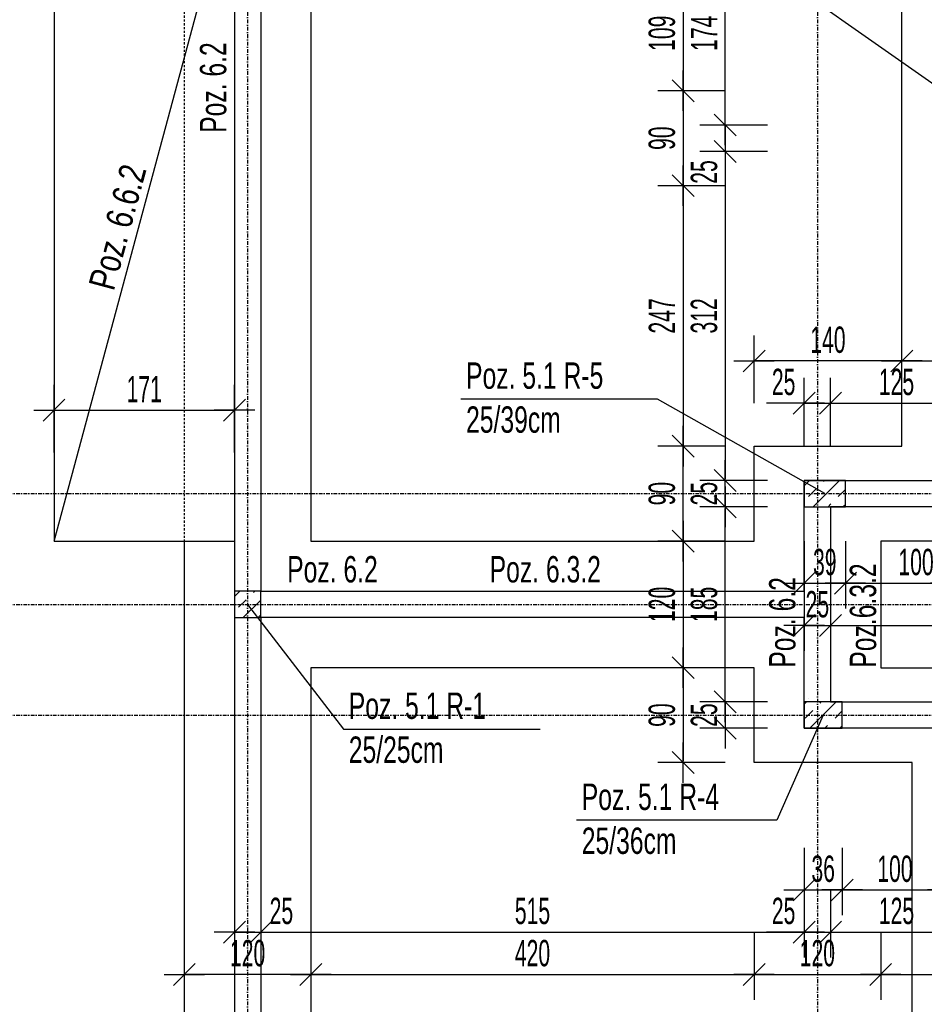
# Model space of a CAD drawing. Header units: millimetres. Extents: x -12386 to -7050, y -1495 to 2173.
# Tile 4 of 25: x -11912 to -11054, y -268 to 666. Entities that reach past the tile are written whole.
import ezdxf

# ---------------------------------------------------------------- set-up
doc = ezdxf.new("R2010")
doc.units = ezdxf.units.MM
doc.header["$LTSCALE"] = 10
doc.linetypes.add('MO', pattern=[0.7, 0.35, -0.17, 0.01, -0.17])
doc.linetypes.add('MP', pattern=[0.36, 0.2, -0.16])
for name, color, linetype in [('BA_szr', 1, 'Continuous'), ('BA_txs', 2, 'Continuous'), ('BA_wis', 2, 'Continuous'), ('BA_wym', 1, 'Continuous'), ('BD_lpm', 1, 'MP'), ('BD_osm', 1, 'MO'), ('BD_wic', 1, 'Continuous'), ('BD_wig', 3, 'Continuous'), ('BZ_odn', 1, 'Continuous'), ('BZ_txs', 2, 'Continuous'), ('Nowe_A-Wentylacja-Mechaniczna-0-5', 7, 'Continuous')]:
    doc.layers.add(name, color=color, linetype=linetype)
doc.styles.add('BIKTS', font='bikromsw.shx', dxfattribs={"width": 0.8})
doc.styles.add('BIKWYM', font='bikromsw.shx', dxfattribs={"width": 0.6})
doc.dimstyles.new('BA_KR_100_cm', dxfattribs={"dimtxt": 25, "dimasz": 1.666667, "dimexe": 24, "dimexo": 0, "dimgap": 0, "dimtad": 0, "dimdec": 1, "dimrnd": 0.5, "dimzin": 9, "dimdsep": 46, "dimtxsty": 'BIKWYM', "dimblk": 'WYM-KR', "dimcen": 0, "dimdle": 20, "dimclrd": 256, "dimclre": 256, "dimclrt": 2, "dimadec": 0, "dimazin": 0, "dimtfac": 0.033333, "dimtdec": 1, "dimtmove": 0, "dimatfit": 3, "dimldrblk": 'WYM-KR', "dimfxl": 25, "dimfxlon": 1, "dimtvp": 0.8, "dimtolj": 1, "dimarcsym": 0})
doc.dimstyles.new('BZ_ST_100_cm', dxfattribs={"dimtxt": 25, "dimasz": 1.666667, "dimexe": 24, "dimexo": 0, "dimgap": 0, "dimtad": 0, "dimdec": 1, "dimrnd": 0.5, "dimdsep": 46, "dimtxsty": 'BIKWYM', "dimblk": 'WYM-ST', "dimcen": 0, "dimdle": 20, "dimclrd": 256, "dimclre": 256, "dimclrt": 7, "dimadec": 0, "dimazin": 0, "dimtfac": 0.033333, "dimtdec": 1, "dimtix": 1, "dimtmove": 2, "dimatfit": 3, "dimldrblk": 'WYM-ST', "dimfxl": 25, "dimfxlon": 1, "dimtvp": 0.8, "dimtolj": 1, "dimtzin": 0, "dimarcsym": 0})

# ---------------------------------------------------------------- blocks, each defined once
blk = doc.blocks.new('WYM-ST')
blk.add_hatch(color=256).paths.add_polyline_path([(-13, 2.88), (0, 0), (-13, -2.88)])
blk.add_lwpolyline([(0, 0), (-13, 2.88), (-13, -2.88), (0, 0)])
blk = doc.blocks.new('WYM-KR')
at = {"color": 7, "linetype": 'ByBlock'}
blk.add_line((6.24, 6.24), (-6.24, -6.24), dxfattribs=at)
at = {"linetype": 'ByBlock'}
blk.add_line((11.52, 0), (-11.52, 0), dxfattribs=at)
blk = doc.blocks.new('*D52')
at = {"layer": 'BA_wym', "lineweight": -2}
for p, q in [((-11879.08, -1194.65), (-11879.08, -1258.65)), ((-11755.58, -1194.65), (-11755.58, -1258.65)), ((-11877.41, -1234.65), (-11757.24, -1234.65))]:
    blk.add_line(p, q, dxfattribs=at)
at = {"layer": 'Defpoints', "color": 0}
for p in [(-11879.08, 171.35), (-11755.58, -974.65), (-11755.58, -1234.65)]:
    blk.add_point(p, dxfattribs=at)
at = {"layer": 'BA_wym', "lineweight": -2, "xscale": 1.666666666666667, "yscale": 1.666666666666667, "zscale": 1.666666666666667, "rotation": 180}
blk.add_blockref('WYM-KR', (-11879.08, -1234.65), dxfattribs=at)
at = {"layer": 'BA_wym', "lineweight": -2, "xscale": 1.666666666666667, "yscale": 1.666666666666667, "zscale": 1.666666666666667}
blk.add_blockref('WYM-KR', (-11755.58, -1234.65), dxfattribs=at)
at = {"layer": 'BA_wym', "color": 2, "insert": (-11817.33, -1214.65), "char_height": 25, "attachment_point": 5, "style": 'BIKWYM'}
blk.add_mtext('\\A1;123.5', dxfattribs=at)
blk = doc.blocks.new('*D55')
at = {"layer": 'BA_wym', "lineweight": -2}
for p, q in [((-11879.08, -1234.65), (-11879.08, -1298.65)), ((-8932.08, -1234.65), (-8932.08, -1298.65)), ((-11877.41, -1274.65), (-8933.74, -1274.65))]:
    blk.add_line(p, q, dxfattribs=at)
at = {"layer": 'Defpoints', "color": 0}
for p in [(-11879.08, 171.35), (-8932.08, 171.35), (-8932.08, -1274.65)]:
    blk.add_point(p, dxfattribs=at)
at = {"layer": 'BA_wym', "lineweight": -2, "xscale": 1.666666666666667, "yscale": 1.666666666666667, "zscale": 1.666666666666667, "rotation": 180}
blk.add_blockref('WYM-KR', (-11879.08, -1274.65), dxfattribs=at)
at = {"layer": 'BA_wym', "lineweight": -2, "xscale": 1.666666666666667, "yscale": 1.666666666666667, "zscale": 1.666666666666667}
blk.add_blockref('WYM-KR', (-8932.08, -1274.65), dxfattribs=at)
at = {"layer": 'BA_wym', "color": 2, "insert": (-10405.58, -1254.65), "char_height": 25, "attachment_point": 5, "style": 'BIKWYM'}
blk.add_mtext('\\A1;2947', dxfattribs=at)
blk = doc.blocks.new('*D58')
at = {"layer": 'BA_wym', "lineweight": -2}
for p, q in [((-11879.08, 255.41), (-11879.08, 319.41)), ((-11708.08, 255.41), (-11708.08, 319.41)), ((-11877.41, 295.41), (-11709.74, 295.41))]:
    blk.add_line(p, q, dxfattribs=at)
at = {"layer": 'Defpoints', "color": 0}
for p in [(-11708.08, 295.41), (-11879.08, 171.35), (-11708.08, 171.35)]:
    blk.add_point(p, dxfattribs=at)
at = {"layer": 'BA_wym', "lineweight": -2, "xscale": 1.666666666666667, "yscale": 1.666666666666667, "zscale": 1.666666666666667, "rotation": 180}
blk.add_blockref('WYM-KR', (-11879.08, 295.41), dxfattribs=at)
at = {"layer": 'BA_wym', "lineweight": -2, "xscale": 1.666666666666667, "yscale": 1.666666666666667, "zscale": 1.666666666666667}
blk.add_blockref('WYM-KR', (-11708.08, 295.41), dxfattribs=at)
at = {"layer": 'BA_wym', "color": 2, "insert": (-11793.58, 315.41), "char_height": 25, "attachment_point": 5, "style": 'BIKWYM'}
blk.add_mtext('\\A1;171', dxfattribs=at)
blk = doc.blocks.new('*D88')
at = {"layer": 'BA_wym', "lineweight": -2}
for p, q in [((-12099.08, 1172.35), (-12163.08, 1172.35)), ((-12139.08, 1170.68), (-12139.08, -972.98)), ((-12099.08, -974.65), (-12163.08, -974.65))]:
    blk.add_line(p, q, dxfattribs=at)
at = {"layer": 'Defpoints', "color": 0}
for p in [(-11070.58, 1172.35), (-12139.08, -974.65), (-11755.58, -974.65)]:
    blk.add_point(p, dxfattribs=at)
at = {"layer": 'BA_wym', "lineweight": -2, "xscale": 1.666666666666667, "yscale": 1.666666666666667, "zscale": 1.666666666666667}
for p, rotation in [((-12139.08, 1172.35), 90), ((-12139.08, -974.65), 270)]:
    blk.add_blockref('WYM-KR', p, dxfattribs=dict(at, rotation=rotation))
at = {"layer": 'BA_wym', "color": 2, "insert": (-12159.08, 98.85), "char_height": 25, "attachment_point": 5, "rotation": 90, "style": 'BIKWYM'}
blk.add_mtext('\\A1;2147', dxfattribs=at)
blk = doc.blocks.new('*D230')
at = {"layer": 'BA_wym', "lineweight": -2}
for p, q in [((-11168.08, -119.45), (-11168.08, -183.45)), ((-11132.08, -119.45), (-11132.08, -183.45)), ((-11166.41, -159.45), (-11133.74, -159.45))]:
    blk.add_line(p, q, dxfattribs=at)
at = {"layer": 'Defpoints', "color": 0}
for p in [(-11168.08, -6.15), (-11132.08, -6.15), (-11132.08, -159.45)]:
    blk.add_point(p, dxfattribs=at)
at = {"layer": 'BA_wym', "lineweight": -2, "xscale": 1.666666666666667, "yscale": 1.666666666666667, "zscale": 1.666666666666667, "rotation": 180}
blk.add_blockref('WYM-KR', (-11168.08, -159.45), dxfattribs=at)
at = {"layer": 'BA_wym', "lineweight": -2, "xscale": 1.666666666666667, "yscale": 1.666666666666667, "zscale": 1.666666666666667}
blk.add_blockref('WYM-KR', (-11132.08, -159.45), dxfattribs=at)
at = {"layer": 'BA_wym', "color": 2, "insert": (-11150.08, -139.45), "char_height": 25, "attachment_point": 5, "style": 'BIKWYM'}
blk.add_mtext('\\A1;36', dxfattribs=at)
blk = doc.blocks.new('*D231')
at = {"layer": 'BA_wym', "lineweight": -2}
for p, q in [((-11132.08, -119.45), (-11132.08, -183.45)), ((-11032.08, -119.45), (-11032.08, -183.45)), ((-11130.41, -159.45), (-11033.74, -159.45))]:
    blk.add_line(p, q, dxfattribs=at)
at = {"layer": 'Defpoints', "color": 0}
for p in [(-11132.08, -6.15), (-11032.08, -6.15), (-11032.08, -159.45)]:
    blk.add_point(p, dxfattribs=at)
at = {"layer": 'BA_wym', "lineweight": -2, "xscale": 1.666666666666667, "yscale": 1.666666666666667, "zscale": 1.666666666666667, "rotation": 180}
blk.add_blockref('WYM-KR', (-11132.08, -159.45), dxfattribs=at)
at = {"layer": 'BA_wym', "lineweight": -2, "xscale": 1.666666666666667, "yscale": 1.666666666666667, "zscale": 1.666666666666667}
blk.add_blockref('WYM-KR', (-11032.08, -159.45), dxfattribs=at)
at = {"layer": 'BA_wym', "color": 2, "insert": (-11082.08, -139.45), "char_height": 25, "attachment_point": 5, "style": 'BIKWYM'}
blk.add_mtext('\\A1;100', dxfattribs=at)
blk = doc.blocks.new('*D237')
at = {"layer": 'BA_wym', "lineweight": -2}
for p, q in [((-11168.08, 171.35), (-11168.08, 107.35)), ((-11129.03, 171.35), (-11129.03, 107.35)), ((-11166.41, 131.35), (-11130.7, 131.35))]:
    blk.add_line(p, q, dxfattribs=at)
at = {"layer": 'Defpoints', "color": 0}
for p in [(-11168.08, 203.85), (-11129.03, 203.85), (-11129.03, 131.35)]:
    blk.add_point(p, dxfattribs=at)
at = {"layer": 'BA_wym', "lineweight": -2, "xscale": 1.666666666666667, "yscale": 1.666666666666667, "zscale": 1.666666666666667, "rotation": 180}
blk.add_blockref('WYM-KR', (-11168.08, 131.35), dxfattribs=at)
at = {"layer": 'BA_wym', "lineweight": -2, "xscale": 1.666666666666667, "yscale": 1.666666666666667, "zscale": 1.666666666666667}
blk.add_blockref('WYM-KR', (-11129.03, 131.35), dxfattribs=at)
at = {"layer": 'BA_wym', "color": 2, "insert": (-11148.55, 151.35), "char_height": 25, "attachment_point": 5, "style": 'BIKWYM'}
blk.add_mtext('\\A1;39', dxfattribs=at)
blk = doc.blocks.new('*D238')
at = {"layer": 'BA_wym', "lineweight": -2}
for p, q in [((-11129.03, 171.35), (-11129.03, 107.35)), ((-11029.03, 171.35), (-11029.03, 107.35)), ((-11127.36, 131.35), (-11030.7, 131.35))]:
    blk.add_line(p, q, dxfattribs=at)
at = {"layer": 'Defpoints', "color": 0}
for p in [(-11129.03, 203.85), (-11029.03, 203.85), (-11029.03, 131.35)]:
    blk.add_point(p, dxfattribs=at)
at = {"layer": 'BA_wym', "lineweight": -2, "xscale": 1.666666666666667, "yscale": 1.666666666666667, "zscale": 1.666666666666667, "rotation": 180}
blk.add_blockref('WYM-KR', (-11129.03, 131.35), dxfattribs=at)
at = {"layer": 'BA_wym', "lineweight": -2, "xscale": 1.666666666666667, "yscale": 1.666666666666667, "zscale": 1.666666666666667}
blk.add_blockref('WYM-KR', (-11029.03, 131.35), dxfattribs=at)
at = {"layer": 'BA_wym', "color": 2, "insert": (-11062.06, 151.35), "char_height": 25, "attachment_point": 5, "style": 'BIKWYM'}
blk.add_mtext('\\A1;100', dxfattribs=at)
blk = doc.blocks.new('*D246')
at = {"layer": 'BA_wym', "lineweight": -2}
for p, q in [((-11708.08, -159.45), (-11708.08, -223.45)), ((-11683.08, -159.45), (-11683.08, -223.45)), ((-11709.74, -199.45), (-11711.41, -199.45)), ((-11708.08, -199.45), (-11683.08, -199.45)), ((-11681.41, -199.45), (-11647.36, -199.45))]:
    blk.add_line(p, q, dxfattribs=at)
at = {"layer": 'Defpoints', "color": 0}
for p in [(-11708.08, 98.85), (-11683.08, 98.85), (-11683.08, -199.45)]:
    blk.add_point(p, dxfattribs=at)
at = {"layer": 'BA_wym', "lineweight": -2, "xscale": 1.666666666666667, "yscale": 1.666666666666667, "zscale": 1.666666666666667}
blk.add_blockref('WYM-KR', (-11708.08, -199.45), dxfattribs=at)
at = {"layer": 'BA_wym', "lineweight": -2, "xscale": 1.666666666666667, "yscale": 1.666666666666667, "zscale": 1.666666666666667, "rotation": 180}
blk.add_blockref('WYM-KR', (-11683.08, -199.45), dxfattribs=at)
at = {"layer": 'BA_wym', "color": 2, "insert": (-11663.55, -179.45), "char_height": 25, "attachment_point": 5, "style": 'BIKWYM'}
blk.add_mtext('\\A1;25', dxfattribs=at)
blk = doc.blocks.new('*D247')
at = {"layer": 'BA_wym', "lineweight": -2}
for p, q in [((-11683.08, -159.45), (-11683.08, -223.45)), ((-11168.08, -159.45), (-11168.08, -223.45)), ((-11681.41, -199.45), (-11169.74, -199.45))]:
    blk.add_line(p, q, dxfattribs=at)
at = {"layer": 'Defpoints', "color": 0}
for p in [(-11683.08, 98.85), (-11168.08, 18.85), (-11168.08, -199.45)]:
    blk.add_point(p, dxfattribs=at)
at = {"layer": 'BA_wym', "lineweight": -2, "xscale": 1.666666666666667, "yscale": 1.666666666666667, "zscale": 1.666666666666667, "rotation": 180}
blk.add_blockref('WYM-KR', (-11683.08, -199.45), dxfattribs=at)
at = {"layer": 'BA_wym', "lineweight": -2, "xscale": 1.666666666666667, "yscale": 1.666666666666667, "zscale": 1.666666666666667}
blk.add_blockref('WYM-KR', (-11168.08, -199.45), dxfattribs=at)
at = {"layer": 'BA_wym', "color": 2, "insert": (-11425.58, -179.45), "char_height": 25, "attachment_point": 5, "style": 'BIKWYM'}
blk.add_mtext('\\A1;515', dxfattribs=at)
blk = doc.blocks.new('*D248')
at = {"layer": 'BA_wym', "lineweight": -2}
for p, q in [((-11168.08, -159.45), (-11168.08, -223.45)), ((-11143.08, -159.45), (-11143.08, -223.45)), ((-11169.74, -199.45), (-11203.79, -199.45)), ((-11168.08, -199.45), (-11143.08, -199.45)), ((-11141.41, -199.45), (-11139.74, -199.45))]:
    blk.add_line(p, q, dxfattribs=at)
at = {"layer": 'Defpoints', "color": 0}
for p in [(-11168.08, 18.85), (-11143.08, 18.85), (-11143.08, -199.45)]:
    blk.add_point(p, dxfattribs=at)
at = {"layer": 'BA_wym', "lineweight": -2, "xscale": 1.666666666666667, "yscale": 1.666666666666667, "zscale": 1.666666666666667}
blk.add_blockref('WYM-KR', (-11168.08, -199.45), dxfattribs=at)
at = {"layer": 'BA_wym', "lineweight": -2, "xscale": 1.666666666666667, "yscale": 1.666666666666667, "zscale": 1.666666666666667, "rotation": 180}
blk.add_blockref('WYM-KR', (-11143.08, -199.45), dxfattribs=at)
at = {"layer": 'BA_wym', "color": 2, "insert": (-11187.6, -179.45), "char_height": 25, "attachment_point": 5, "style": 'BIKWYM'}
blk.add_mtext('\\A1;25', dxfattribs=at)
blk = doc.blocks.new('*D249')
at = {"layer": 'BA_wym', "lineweight": -2}
for p, q in [((-11168.08, 131.35), (-11168.08, 67.35)), ((-11143.08, 131.35), (-11143.08, 67.35)), ((-11169.74, 91.35), (-11171.41, 91.35)), ((-11168.08, 91.35), (-11143.08, 91.35)), ((-11141.41, 91.35), (-11139.74, 91.35))]:
    blk.add_line(p, q, dxfattribs=at)
at = {"layer": 'Defpoints', "color": 0}
for p in [(-11168.08, 203.85), (-11143.08, 203.85), (-11143.08, 91.35)]:
    blk.add_point(p, dxfattribs=at)
at = {"layer": 'BA_wym', "lineweight": -2, "xscale": 1.666666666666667, "yscale": 1.666666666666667, "zscale": 1.666666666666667}
blk.add_blockref('WYM-KR', (-11168.08, 91.35), dxfattribs=at)
at = {"layer": 'BA_wym', "lineweight": -2, "xscale": 1.666666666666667, "yscale": 1.666666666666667, "zscale": 1.666666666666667, "rotation": 180}
blk.add_blockref('WYM-KR', (-11143.08, 91.35), dxfattribs=at)
at = {"layer": 'BA_wym', "color": 2, "insert": (-11155.58, 111.35), "char_height": 25, "attachment_point": 5, "style": 'BIKWYM'}
blk.add_mtext('\\A1;25', dxfattribs=at)
blk = doc.blocks.new('*D250')
at = {"layer": 'BA_wym', "lineweight": -2}
for p, q in [((-11143.08, 131.35), (-11143.08, 67.35)), ((-9668.08, 131.35), (-9668.08, 67.35)), ((-11141.41, 91.35), (-9669.74, 91.35))]:
    blk.add_line(p, q, dxfattribs=at)
at = {"layer": 'Defpoints', "color": 0}
for p in [(-11143.08, 203.85), (-9668.08, 203.85), (-9668.08, 91.35)]:
    blk.add_point(p, dxfattribs=at)
at = {"layer": 'BA_wym', "lineweight": -2, "xscale": 1.666666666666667, "yscale": 1.666666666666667, "zscale": 1.666666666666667, "rotation": 180}
blk.add_blockref('WYM-KR', (-11143.08, 91.35), dxfattribs=at)
at = {"layer": 'BA_wym', "lineweight": -2, "xscale": 1.666666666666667, "yscale": 1.666666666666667, "zscale": 1.666666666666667}
blk.add_blockref('WYM-KR', (-9668.08, 91.35), dxfattribs=at)
at = {"layer": 'BA_wym', "color": 2, "insert": (-10405.58, 111.35), "char_height": 25, "attachment_point": 5, "style": 'BIKWYM'}
blk.add_mtext('\\A1;1475', dxfattribs=at)
blk = doc.blocks.new('*D252')
at = {"layer": 'BA_wym', "lineweight": -2}
for p, q in [((-11143.08, -159.45), (-11143.08, -223.45)), ((-11018.08, -159.45), (-11018.08, -223.45)), ((-11141.41, -199.45), (-11019.74, -199.45))]:
    blk.add_line(p, q, dxfattribs=at)
at = {"layer": 'Defpoints', "color": 0}
for p in [(-11143.08, 18.85), (-11018.08, -6.15), (-11018.08, -199.45)]:
    blk.add_point(p, dxfattribs=at)
at = {"layer": 'BA_wym', "lineweight": -2, "xscale": 1.666666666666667, "yscale": 1.666666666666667, "zscale": 1.666666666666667, "rotation": 180}
blk.add_blockref('WYM-KR', (-11143.08, -199.45), dxfattribs=at)
at = {"layer": 'BA_wym', "lineweight": -2, "xscale": 1.666666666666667, "yscale": 1.666666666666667, "zscale": 1.666666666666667}
blk.add_blockref('WYM-KR', (-11018.08, -199.45), dxfattribs=at)
at = {"layer": 'BA_wym', "color": 2, "insert": (-11080.58, -179.45), "char_height": 25, "attachment_point": 5, "style": 'BIKWYM'}
blk.add_mtext('\\A1;125', dxfattribs=at)
blk = doc.blocks.new('*D259')
at = {"layer": 'BA_wym', "lineweight": -2}
for p, q in [((-11168.03, 262.14), (-11168.03, 326.14)), ((-11143.08, 262.14), (-11143.08, 326.14)), ((-11169.7, 302.14), (-11203.74, 302.14)), ((-11168.03, 302.14), (-11143.08, 302.14)), ((-11141.41, 302.14), (-11139.74, 302.14))]:
    blk.add_line(p, q, dxfattribs=at)
at = {"layer": 'Defpoints', "color": 0}
for p in [(-11143.08, 302.14), (-11168.03, 152.31), (-11143.08, 152.31)]:
    blk.add_point(p, dxfattribs=at)
at = {"layer": 'BA_wym', "lineweight": -2, "xscale": 1.666666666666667, "yscale": 1.666666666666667, "zscale": 1.666666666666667}
blk.add_blockref('WYM-KR', (-11168.03, 302.14), dxfattribs=at)
at = {"layer": 'BA_wym', "lineweight": -2, "xscale": 1.666666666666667, "yscale": 1.666666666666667, "zscale": 1.666666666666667, "rotation": 180}
blk.add_blockref('WYM-KR', (-11143.08, 302.14), dxfattribs=at)
at = {"layer": 'BA_wym', "color": 2, "insert": (-11187.55, 322.14), "char_height": 25, "attachment_point": 5, "style": 'BIKWYM'}
blk.add_mtext('\\A1;25', dxfattribs=at)
blk = doc.blocks.new('*D260')
at = {"layer": 'BA_wym', "lineweight": -2}
for p, q in [((-11143.08, 262.14), (-11143.08, 326.14)), ((-11018.08, 262.14), (-11018.08, 326.14)), ((-11141.41, 302.14), (-11019.74, 302.14))]:
    blk.add_line(p, q, dxfattribs=at)
at = {"layer": 'Defpoints', "color": 0}
for p in [(-11018.08, 302.14), (-11018.08, 177.31), (-11143.08, 152.31)]:
    blk.add_point(p, dxfattribs=at)
at = {"layer": 'BA_wym', "lineweight": -2, "xscale": 1.666666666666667, "yscale": 1.666666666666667, "zscale": 1.666666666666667, "rotation": 180}
blk.add_blockref('WYM-KR', (-11143.08, 302.14), dxfattribs=at)
at = {"layer": 'BA_wym', "lineweight": -2, "xscale": 1.666666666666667, "yscale": 1.666666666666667, "zscale": 1.666666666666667}
blk.add_blockref('WYM-KR', (-11018.08, 302.14), dxfattribs=at)
at = {"layer": 'BA_wym', "color": 2, "insert": (-11080.58, 322.14), "char_height": 25, "attachment_point": 5, "style": 'BIKWYM'}
blk.add_mtext('\\A1;125', dxfattribs=at)
blk = doc.blocks.new('*D270')
at = {"layer": 'BA_wym', "lineweight": -2}
for p, q in [((-11635.58, -199.45), (-11635.58, -263.45)), ((-11215.58, -199.45), (-11215.58, -263.45)), ((-11633.91, -239.45), (-11217.24, -239.45))]:
    blk.add_line(p, q, dxfattribs=at)
at = {"layer": 'Defpoints', "color": 0}
for p in [(-11635.58, 51.35), (-11215.58, 51.35), (-11215.58, -239.45)]:
    blk.add_point(p, dxfattribs=at)
at = {"layer": 'BA_wym', "lineweight": -2, "xscale": 1.666666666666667, "yscale": 1.666666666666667, "zscale": 1.666666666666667, "rotation": 180}
blk.add_blockref('WYM-KR', (-11635.58, -239.45), dxfattribs=at)
at = {"layer": 'BA_wym', "lineweight": -2, "xscale": 1.666666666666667, "yscale": 1.666666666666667, "zscale": 1.666666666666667}
blk.add_blockref('WYM-KR', (-11215.58, -239.45), dxfattribs=at)
at = {"layer": 'BA_wym', "color": 2, "insert": (-11425.58, -219.45), "char_height": 25, "attachment_point": 5, "style": 'BIKWYM'}
blk.add_mtext('\\A1;420', dxfattribs=at)
blk = doc.blocks.new('*D271')
at = {"layer": 'BA_wym', "lineweight": -2}
for p, q in [((-11215.58, -199.45), (-11215.58, -263.45)), ((-11095.58, -199.45), (-11095.58, -263.45)), ((-11213.91, -239.45), (-11097.24, -239.45))]:
    blk.add_line(p, q, dxfattribs=at)
at = {"layer": 'Defpoints', "color": 0}
for p in [(-11215.58, 51.35), (-11095.58, 51.35), (-11095.58, -239.45)]:
    blk.add_point(p, dxfattribs=at)
at = {"layer": 'BA_wym', "lineweight": -2, "xscale": 1.666666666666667, "yscale": 1.666666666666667, "zscale": 1.666666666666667, "rotation": 180}
blk.add_blockref('WYM-KR', (-11215.58, -239.45), dxfattribs=at)
at = {"layer": 'BA_wym', "lineweight": -2, "xscale": 1.666666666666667, "yscale": 1.666666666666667, "zscale": 1.666666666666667}
blk.add_blockref('WYM-KR', (-11095.58, -239.45), dxfattribs=at)
at = {"layer": 'BA_wym', "color": 2, "insert": (-11155.58, -219.45), "char_height": 25, "attachment_point": 5, "style": 'BIKWYM'}
blk.add_mtext('\\A1;120', dxfattribs=at)
blk = doc.blocks.new('*D272')
at = {"layer": 'BA_wym', "lineweight": -2}
for p, q in [((-11095.58, -199.45), (-11095.58, -263.45)), ((-9715.58, -199.45), (-9715.58, -263.45)), ((-11093.91, -239.45), (-9717.24, -239.45))]:
    blk.add_line(p, q, dxfattribs=at)
at = {"layer": 'Defpoints', "color": 0}
for p in [(-11095.58, 51.35), (-9715.58, 51.35), (-9715.58, -239.45)]:
    blk.add_point(p, dxfattribs=at)
at = {"layer": 'BA_wym', "lineweight": -2, "xscale": 1.666666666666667, "yscale": 1.666666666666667, "zscale": 1.666666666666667, "rotation": 180}
blk.add_blockref('WYM-KR', (-11095.58, -239.45), dxfattribs=at)
at = {"layer": 'BA_wym', "lineweight": -2, "xscale": 1.666666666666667, "yscale": 1.666666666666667, "zscale": 1.666666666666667}
blk.add_blockref('WYM-KR', (-9715.58, -239.45), dxfattribs=at)
at = {"layer": 'BA_wym', "color": 2, "insert": (-10405.58, -219.45), "char_height": 25, "attachment_point": 5, "style": 'BIKWYM'}
blk.add_mtext('\\A1;1380', dxfattribs=at)
blk = doc.blocks.new('*D276')
at = {"layer": 'BA_wym', "lineweight": -2}
for p, q in [((-11755.58, -199.45), (-11755.58, -263.45)), ((-11635.58, -199.45), (-11635.58, -263.45)), ((-11637.24, -239.45), (-11753.91, -239.45))]:
    blk.add_line(p, q, dxfattribs=at)
at = {"layer": 'Defpoints', "color": 0}
for p in [(-11755.58, 51.35), (-11635.58, 51.35), (-11755.58, -239.45)]:
    blk.add_point(p, dxfattribs=at)
at = {"layer": 'BA_wym', "lineweight": -2, "xscale": 1.666666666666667, "yscale": 1.666666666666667, "zscale": 1.666666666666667, "rotation": 180}
blk.add_blockref('WYM-KR', (-11755.58, -239.45), dxfattribs=at)
at = {"layer": 'BA_wym', "lineweight": -2, "xscale": 1.666666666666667, "yscale": 1.666666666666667, "zscale": 1.666666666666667}
blk.add_blockref('WYM-KR', (-11635.58, -239.45), dxfattribs=at)
at = {"layer": 'BA_wym', "color": 2, "insert": (-11695.58, -219.45), "char_height": 25, "attachment_point": 5, "style": 'BIKWYM'}
blk.add_mtext('\\A1;120', dxfattribs=at)
blk = doc.blocks.new('*D277')
at = {"layer": 'BA_wym', "lineweight": -2}
for p, q in [((-11075.58, 302.14), (-11075.58, 366.14)), ((-10935.58, 302.14), (-10935.58, 366.14)), ((-11073.91, 342.14), (-10937.24, 342.14))]:
    blk.add_line(p, q, dxfattribs=at)
at = {"layer": 'Defpoints', "color": 0}
for p in [(-10935.58, 342.14), (-11075.58, 251.86), (-10935.58, 251.86)]:
    blk.add_point(p, dxfattribs=at)
at = {"layer": 'BA_wym', "lineweight": -2, "xscale": 1.666666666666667, "yscale": 1.666666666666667, "zscale": 1.666666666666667, "rotation": 180}
blk.add_blockref('WYM-KR', (-11075.58, 342.14), dxfattribs=at)
at = {"layer": 'BA_wym', "lineweight": -2, "xscale": 1.666666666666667, "yscale": 1.666666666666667, "zscale": 1.666666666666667}
blk.add_blockref('WYM-KR', (-10935.58, 342.14), dxfattribs=at)
at = {"layer": 'BA_wym', "color": 2, "insert": (-11005.58, 362.14), "char_height": 25, "attachment_point": 5, "style": 'BIKWYM'}
blk.add_mtext('\\A1;140', dxfattribs=at)
blk = doc.blocks.new('*D285')
at = {"layer": 'BA_wym', "lineweight": -2}
for p, q in [((-11215.58, 302.14), (-11215.58, 366.14)), ((-11075.58, 302.14), (-11075.58, 366.14)), ((-11077.24, 342.14), (-11213.91, 342.14))]:
    blk.add_line(p, q, dxfattribs=at)
at = {"layer": 'Defpoints', "color": 0}
for p in [(-11215.58, 342.14), (-11215.58, 251.86), (-11075.58, 251.86)]:
    blk.add_point(p, dxfattribs=at)
at = {"layer": 'BA_wym', "lineweight": -2, "xscale": 1.666666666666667, "yscale": 1.666666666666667, "zscale": 1.666666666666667, "rotation": 180}
blk.add_blockref('WYM-KR', (-11215.58, 342.14), dxfattribs=at)
at = {"layer": 'BA_wym', "lineweight": -2, "xscale": 1.666666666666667, "yscale": 1.666666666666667, "zscale": 1.666666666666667}
blk.add_blockref('WYM-KR', (-11075.58, 342.14), dxfattribs=at)
at = {"layer": 'BA_wym', "color": 2, "insert": (-11145.58, 362.14), "char_height": 25, "attachment_point": 5, "style": 'BIKWYM'}
blk.add_mtext('\\A1;140', dxfattribs=at)
blk = doc.blocks.new('*D307')
at = {"layer": 'BA_wym', "lineweight": -2}
for p, q in [((-11202.88, 228.85), (-11266.88, 228.85)), ((-11242.88, 230.52), (-11242.88, 232.19)), ((-11242.88, 203.85), (-11242.88, 228.85)), ((-11202.88, 203.85), (-11266.88, 203.85)), ((-11242.88, 202.19), (-11242.88, 200.52))]:
    blk.add_line(p, q, dxfattribs=at)
at = {"layer": 'Defpoints', "color": 0}
for p in [(-11242.88, 228.85), (-11202.88, 228.85), (-11202.88, 203.85)]:
    blk.add_point(p, dxfattribs=at)
at = {"layer": 'BA_wym', "lineweight": -2, "xscale": 1.666666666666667, "yscale": 1.666666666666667, "zscale": 1.666666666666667}
for p, rotation in [((-11242.88, 228.85), 270), ((-11242.88, 203.85), 90)]:
    blk.add_blockref('WYM-KR', p, dxfattribs=dict(at, rotation=rotation))
at = {"layer": 'BA_wym', "color": 2, "insert": (-11262.88, 216.35), "char_height": 25, "attachment_point": 5, "rotation": 90, "style": 'BIKWYM'}
blk.add_mtext('\\A1;25', dxfattribs=at)
blk = doc.blocks.new('*D308')
at = {"layer": 'BA_wym', "lineweight": -2}
for p, q in [((-11202.88, 203.85), (-11266.88, 203.85)), ((-11242.88, 20.52), (-11242.88, 202.19)), ((-11202.88, 18.85), (-11266.88, 18.85))]:
    blk.add_line(p, q, dxfattribs=at)
at = {"layer": 'Defpoints', "color": 0}
for p in [(-11242.88, 203.85), (-11202.88, 203.85), (-11202.88, 18.85)]:
    blk.add_point(p, dxfattribs=at)
at = {"layer": 'BA_wym', "lineweight": -2, "xscale": 1.666666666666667, "yscale": 1.666666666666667, "zscale": 1.666666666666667}
for p, rotation in [((-11242.88, 203.85), 90), ((-11242.88, 18.85), 270)]:
    blk.add_blockref('WYM-KR', p, dxfattribs=dict(at, rotation=rotation))
at = {"layer": 'BA_wym', "color": 2, "insert": (-11262.88, 111.35), "char_height": 25, "attachment_point": 5, "rotation": 90, "style": 'BIKWYM'}
blk.add_mtext('\\A1;185', dxfattribs=at)
blk = doc.blocks.new('*D309')
at = {"layer": 'BA_wym', "lineweight": -2}
for p, q in [((-11202.88, 18.85), (-11266.88, 18.85)), ((-11242.88, 20.52), (-11242.88, 22.19)), ((-11242.88, 18.85), (-11242.88, -6.15)), ((-11202.88, -6.15), (-11266.88, -6.15)), ((-11242.88, -7.81), (-11242.88, -9.48))]:
    blk.add_line(p, q, dxfattribs=at)
at = {"layer": 'Defpoints', "color": 0}
for p in [(-11202.88, 18.85), (-11242.88, -6.15), (-11202.88, -6.15)]:
    blk.add_point(p, dxfattribs=at)
at = {"layer": 'BA_wym', "lineweight": -2, "xscale": 1.666666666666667, "yscale": 1.666666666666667, "zscale": 1.666666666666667}
for p, rotation in [((-11242.88, 18.85), 270), ((-11242.88, -6.15), 90)]:
    blk.add_blockref('WYM-KR', p, dxfattribs=dict(at, rotation=rotation))
at = {"layer": 'BA_wym', "color": 2, "insert": (-11262.88, 6.35), "char_height": 25, "attachment_point": 5, "rotation": 90, "style": 'BIKWYM'}
blk.add_mtext('\\A1;25', dxfattribs=at)
blk = doc.blocks.new('*D310')
at = {"layer": 'BA_wym', "lineweight": -2}
for p, q in [((-11242.88, 261.35), (-11306.88, 261.35)), ((-11282.88, 173.02), (-11282.88, 259.69)), ((-11242.88, 171.35), (-11306.88, 171.35))]:
    blk.add_line(p, q, dxfattribs=at)
at = {"layer": 'Defpoints', "color": 0}
for p in [(-11282.88, 261.35), (-11242.88, 261.35), (-11242.88, 171.35)]:
    blk.add_point(p, dxfattribs=at)
at = {"layer": 'BA_wym', "lineweight": -2, "xscale": 1.666666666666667, "yscale": 1.666666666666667, "zscale": 1.666666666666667}
for p, rotation in [((-11282.88, 261.35), 90), ((-11282.88, 171.35), 270)]:
    blk.add_blockref('WYM-KR', p, dxfattribs=dict(at, rotation=rotation))
at = {"layer": 'BA_wym', "color": 2, "insert": (-11302.88, 216.35), "char_height": 25, "attachment_point": 5, "rotation": 90, "style": 'BIKWYM'}
blk.add_mtext('\\A1;90', dxfattribs=at)
blk = doc.blocks.new('*D311')
at = {"layer": 'BA_wym', "lineweight": -2}
for p, q in [((-11242.88, 171.35), (-11306.88, 171.35)), ((-11282.88, 169.69), (-11282.88, 53.02)), ((-11242.88, 51.35), (-11306.88, 51.35))]:
    blk.add_line(p, q, dxfattribs=at)
at = {"layer": 'Defpoints', "color": 0}
for p in [(-11242.88, 171.35), (-11282.88, 51.35), (-11242.88, 51.35)]:
    blk.add_point(p, dxfattribs=at)
at = {"layer": 'BA_wym', "lineweight": -2, "xscale": 1.666666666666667, "yscale": 1.666666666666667, "zscale": 1.666666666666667}
for p, rotation in [((-11282.88, 171.35), 90), ((-11282.88, 51.35), 270)]:
    blk.add_blockref('WYM-KR', p, dxfattribs=dict(at, rotation=rotation))
at = {"layer": 'BA_wym', "color": 2, "insert": (-11302.88, 111.35), "char_height": 25, "attachment_point": 5, "rotation": 90, "style": 'BIKWYM'}
blk.add_mtext('\\A1;120', dxfattribs=at)
blk = doc.blocks.new('*D312')
at = {"layer": 'BA_wym', "lineweight": -2}
for p, q in [((-11242.88, 51.35), (-11306.88, 51.35)), ((-11282.88, 49.69), (-11282.88, -36.98)), ((-11242.88, -38.65), (-11306.88, -38.65))]:
    blk.add_line(p, q, dxfattribs=at)
at = {"layer": 'Defpoints', "color": 0}
for p in [(-11242.88, 51.35), (-11282.88, -38.65), (-11242.88, -38.65)]:
    blk.add_point(p, dxfattribs=at)
at = {"layer": 'BA_wym', "lineweight": -2, "xscale": 1.666666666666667, "yscale": 1.666666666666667, "zscale": 1.666666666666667}
for p, rotation in [((-11282.88, 51.35), 90), ((-11282.88, -38.65), 270)]:
    blk.add_blockref('WYM-KR', p, dxfattribs=dict(at, rotation=rotation))
at = {"layer": 'BA_wym', "color": 2, "insert": (-11302.88, 6.35), "char_height": 25, "attachment_point": 5, "rotation": 90, "style": 'BIKWYM'}
blk.add_mtext('\\A1;90', dxfattribs=at)
blk = doc.blocks.new('*D325')
at = {"layer": 'BA_wym', "lineweight": -2}
for p, q in [((-11202.88, 540.85), (-11266.88, 540.85)), ((-11242.88, 539.19), (-11242.88, 230.52)), ((-11202.88, 228.85), (-11266.88, 228.85))]:
    blk.add_line(p, q, dxfattribs=at)
at = {"layer": 'Defpoints', "color": 0}
for p in [(-10792.08, 540.85), (-11242.88, 228.85), (-11202.88, 228.85)]:
    blk.add_point(p, dxfattribs=at)
at = {"layer": 'BA_wym', "lineweight": -2, "xscale": 1.666666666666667, "yscale": 1.666666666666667, "zscale": 1.666666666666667}
for p, rotation in [((-11242.88, 540.85), 90), ((-11242.88, 228.85), 270)]:
    blk.add_blockref('WYM-KR', p, dxfattribs=dict(at, rotation=rotation))
at = {"layer": 'BA_wym', "color": 2, "insert": (-11262.88, 384.85), "char_height": 25, "attachment_point": 5, "rotation": 90, "style": 'BIKWYM'}
blk.add_mtext('\\A1;312', dxfattribs=at)
blk = doc.blocks.new('*D328')
at = {"layer": 'BA_wym', "lineweight": -2}
for p, q in [((-11242.88, 508.35), (-11306.88, 508.35)), ((-11282.88, 506.69), (-11282.88, 263.02)), ((-11242.88, 261.35), (-11306.88, 261.35))]:
    blk.add_line(p, q, dxfattribs=at)
at = {"layer": 'Defpoints', "color": 0}
for p in [(-11242.88, 508.35), (-11282.88, 261.35), (-11242.88, 261.35)]:
    blk.add_point(p, dxfattribs=at)
at = {"layer": 'BA_wym', "lineweight": -2, "xscale": 1.666666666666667, "yscale": 1.666666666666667, "zscale": 1.666666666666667}
for p, rotation in [((-11282.88, 508.35), 90), ((-11282.88, 261.35), 270)]:
    blk.add_blockref('WYM-KR', p, dxfattribs=dict(at, rotation=rotation))
at = {"layer": 'BA_wym', "color": 2, "insert": (-11302.88, 384.85), "char_height": 25, "attachment_point": 5, "rotation": 90, "style": 'BIKWYM'}
blk.add_mtext('\\A1;247', dxfattribs=at)
blk = doc.blocks.new('*D329')
at = {"layer": 'BA_wym', "lineweight": -2}
for p, q in [((-11242.88, 598.35), (-11306.88, 598.35)), ((-11282.88, 596.69), (-11282.88, 510.02)), ((-11242.88, 508.35), (-11306.88, 508.35))]:
    blk.add_line(p, q, dxfattribs=at)
at = {"layer": 'Defpoints', "color": 0}
for p in [(-11242.88, 598.35), (-11282.88, 508.35), (-11242.88, 508.35)]:
    blk.add_point(p, dxfattribs=at)
at = {"layer": 'BA_wym', "lineweight": -2, "xscale": 1.666666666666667, "yscale": 1.666666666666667, "zscale": 1.666666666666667}
for p, rotation in [((-11282.88, 598.35), 90), ((-11282.88, 508.35), 270)]:
    blk.add_blockref('WYM-KR', p, dxfattribs=dict(at, rotation=rotation))
at = {"layer": 'BA_wym', "color": 2, "insert": (-11302.88, 553.35), "char_height": 25, "attachment_point": 5, "rotation": 90, "style": 'BIKWYM'}
blk.add_mtext('\\A1;90', dxfattribs=at)
blk = doc.blocks.new('*D330')
at = {"layer": 'BA_wym', "lineweight": -2}
for p, q in [((-11242.88, 707.35), (-11306.88, 707.35)), ((-11282.88, 705.69), (-11282.88, 600.02)), ((-11242.88, 598.35), (-11306.88, 598.35))]:
    blk.add_line(p, q, dxfattribs=at)
at = {"layer": 'Defpoints', "color": 0}
for p in [(-11242.88, 707.35), (-11282.88, 598.35), (-11242.88, 598.35)]:
    blk.add_point(p, dxfattribs=at)
at = {"layer": 'BA_wym', "lineweight": -2, "xscale": 1.666666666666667, "yscale": 1.666666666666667, "zscale": 1.666666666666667}
for p, rotation in [((-11282.88, 707.35), 90), ((-11282.88, 598.35), 270)]:
    blk.add_blockref('WYM-KR', p, dxfattribs=dict(at, rotation=rotation))
at = {"layer": 'BA_wym', "color": 2, "insert": (-11302.88, 652.85), "char_height": 25, "attachment_point": 5, "rotation": 90, "style": 'BIKWYM'}
blk.add_mtext('\\A1;109', dxfattribs=at)
blk = doc.blocks.new('*D333')
at = {"layer": 'BA_wym', "lineweight": -2}
for p, q in [((-11202.88, 565.85), (-11266.88, 565.85)), ((-11242.88, 567.52), (-11242.88, 569.19)), ((-11242.88, 565.85), (-11242.88, 540.85)), ((-11202.88, 540.85), (-11266.88, 540.85)), ((-11242.88, 539.19), (-11242.88, 505.14))]:
    blk.add_line(p, q, dxfattribs=at)
at = {"layer": 'Defpoints', "color": 0}
for p in [(-11202.88, 565.85), (-11242.88, 540.85), (-11202.88, 540.85)]:
    blk.add_point(p, dxfattribs=at)
at = {"layer": 'BA_wym', "lineweight": -2, "xscale": 1.666666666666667, "yscale": 1.666666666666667, "zscale": 1.666666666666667}
for p, rotation in [((-11242.88, 565.85), 270), ((-11242.88, 540.85), 90)]:
    blk.add_blockref('WYM-KR', p, dxfattribs=dict(at, rotation=rotation))
at = {"layer": 'BA_wym', "color": 2, "insert": (-11262.88, 521.33), "char_height": 25, "attachment_point": 5, "rotation": 90, "style": 'BIKWYM'}
blk.add_mtext('\\A1;25', dxfattribs=at)
blk = doc.blocks.new('*D334')
at = {"layer": 'BA_wym', "lineweight": -2}
for p, q in [((-11202.88, 739.85), (-11266.88, 739.85)), ((-11242.88, 567.52), (-11242.88, 738.19)), ((-11202.88, 565.85), (-11266.88, 565.85))]:
    blk.add_line(p, q, dxfattribs=at)
at = {"layer": 'Defpoints', "color": 0}
for p in [(-11242.88, 739.85), (-11202.88, 739.85), (-11202.88, 565.85)]:
    blk.add_point(p, dxfattribs=at)
at = {"layer": 'BA_wym', "lineweight": -2, "xscale": 1.666666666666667, "yscale": 1.666666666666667, "zscale": 1.666666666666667}
for p, rotation in [((-11242.88, 739.85), 90), ((-11242.88, 565.85), 270)]:
    blk.add_blockref('WYM-KR', p, dxfattribs=dict(at, rotation=rotation))
at = {"layer": 'BA_wym', "color": 2, "insert": (-11262.88, 652.85), "char_height": 25, "attachment_point": 5, "rotation": 90, "style": 'BIKWYM'}
blk.add_mtext('\\A1;174', dxfattribs=at)

msp = doc.modelspace()

# ---------------------------------------------------------------- hatches: boundary and pattern name
at = {"layer": 'BA_szr'}
h = msp.add_hatch(dxfattribs=at)
h.set_pattern_fill('BIK_ZELBET', color=256, scale=100, angle=45, pattern_type=2)
h.set_pattern_definition([(45, (-22781.807, -840), (-14.142136, 14.142136), []), (45, (-22788.878, -832.929), (-14.142136, 14.142136), [10, -10])])
h.paths.add_polyline_path([(-11168.03, 203.85), (-11129.03, 203.85), (-11129.03, 228.85), (-11168.03, 228.85)])
h = msp.add_hatch(dxfattribs=at)
h.set_pattern_fill('BIK_ZELBET', color=256, scale=100, angle=45, pattern_type=2)
h.set_pattern_definition([(45, (-23321.852, -945), (-14.142136, 14.142136), []), (45, (-23328.923, -937.929), (-14.142136, 14.142136), [10, -10])])
h.paths.add_polyline_path([(-11708.08, 98.85), (-11683.08, 98.85), (-11683.08, 123.85), (-11708.08, 123.85)])
h = msp.add_hatch(dxfattribs=at)
h.set_pattern_fill('BIK_ZELBET', color=256, scale=100, angle=45, pattern_type=2)
h.set_pattern_definition([(45, (-22784.852, -1050), (-14.142136, 14.142136), []), (45, (-22791.923, -1042.929), (-14.142136, 14.142136), [10, -10])])
h.paths.add_polyline_path([(-11168.08, -6.15), (-11132.08, -6.15), (-11132.08, 18.85), (-11168.08, 18.85)])

# ---------------------------------------------------------------- linework, layer by layer
at = {"layer": 'BA_wis'}
for points in [[(-11075.58, 261.35), (-11075.58, 986.35), (-11635.58, 986.35), (-11635.58, 171.35), (-11215.58, 171.35), (-11215.58, 261.35)], [(-11095.58, 51.35), (-9715.58, 51.35), (-9715.58, 171.35), (-11095.58, 171.35)], [(-11635.58, -673.65), (-11065.58, -673.65), (-11065.58, -38.65), (-11215.58, -38.65), (-11215.58, 51.35), (-11635.58, 51.35)]]:
    msp.add_lwpolyline(points, close=True, dxfattribs=at)
msp.add_lwpolyline([(-11755.58, 171.35), (-11755.58, -974.65), (-11635.58, -974.65), (-11635.58, -927.15)], dxfattribs=at)
at = {"layer": 'BD_lpm', "color": 2}
msp.add_lwpolyline([(-11755.58, 806.35), (-11755.58, 171.35)], dxfattribs=at)
at = {"layer": 'BD_osm'}
for points in [[(-11695.58, 1939.85), (-11695.58, -1374.65)], [(-11155.58, 1939.85), (-11155.58, -1374.65)], [(-12279.08, 216.35), (-8532.08, 216.35)], [(-12279.08, 111.35), (-8532.08, 111.35)], [(-12279.08, 6.35), (-8532.08, 6.35)]]:
    msp.add_lwpolyline(points, dxfattribs=at)
at = {"layer": 'BD_wic'}
for points in [[(-9103.08, -756.15), (-11708.08, 1068.85)], [(-11708.08, 806.35), (-11879.08, 806.35), (-11879.08, 171.35), (-11708.08, 171.35)], [(-11879.08, 171.35), (-11708.08, 806.35)]]:
    msp.add_lwpolyline(points, dxfattribs=at)
at = {"layer": 'BD_wig'}
for points in [[(-11683.08, -756.15), (-9128.08, -756.15), (-9128.08, -927.15), (-9103.08, -927.15), (-9103.08, 1068.85), (-9793.08, 1068.85), (-9793.08, 1119.85), (-9818.08, 1119.85), (-9818.08, 1068.85), (-10993.08, 1068.84), (-10993.08, 1119.85), (-11018.08, 1119.85), (-11018.08, 1068.85), (-11708.08, 1068.85), (-11708.08, -927.15), (-11683.08, -927.15), (-11683.08, -756.15)], [(-11018.08, 228.85), (-11018.08, 1043.85), (-11683.08, 1043.85), (-11683.08, 123.85), (-11168.08, 123.85), (-11168.08, 228.85), (-11018.08, 228.85)], [(-11683.08, -731.15), (-11018.08, -731.15), (-11018.08, -6.15), (-11168.08, -6.15), (-11168.08, 98.85), (-11683.08, 98.85), (-11683.08, -731.15)]]:
    msp.add_lwpolyline(points, dxfattribs=at)
for points in [[(-11168.03, 203.85), (-11129.03, 203.85), (-11129.03, 228.85), (-11168.03, 228.85)], [(-11143.08, 18.85), (-9668.08, 18.85), (-9668.08, 203.85), (-11143.08, 203.85)], [(-11708.08, 98.85), (-11683.08, 98.85), (-11683.08, 123.85), (-11708.08, 123.85)], [(-11168.08, -6.15), (-11132.08, -6.15), (-11132.08, 18.85), (-11168.08, 18.85)]]:
    msp.add_lwpolyline(points, close=True, dxfattribs=at)
at = {"layer": 'Nowe_A-Wentylacja-Mechaniczna-0-5', "color": 18, "linetype": 'Continuous', "lineweight": 0}
for p, q in [((-11160.79, 231.86), (-11160.79, 231.86)), ((-11163.83, 21.86), (-11163.83, 21.86))]:
    msp.add_line(p, q, dxfattribs=at)

# ---------------------------------------------------------------- texts
at = {"layer": 'BA_txs', "style": 'BIKTS'}
for s, rotation, width, p in [('Poz. 6.2', 90, 0.7, (-11715.8, 558.44)), ('Poz. 6.6.2', 74.92827, 0.8, (-11822.52, 407.7)), ('Poz.6.3.2', 90, 0.7, (-11099.86, 51.35)), ('Poz. 6.2', 90, 0.7, (-11176.34, 51.35))]:
    msp.add_text(s, height=25, rotation=rotation, dxfattribs=dict(at, width=width)).set_placement(p)
at = {"layer": 'BA_txs', "style": 'BIKTS', "width": 0.7}
for s, p in [('Poz. 6.2', (-11658.09, 132.16)), ('Poz. 6.3.2', (-11466.17, 132.16))]:
    msp.add_text(s, height=25, dxfattribs=at).set_placement(p)
at = {"layer": 'BZ_txs', "char_height": 25, "width": 452.0462, "attachment_point": 1, "style": 'BIKTS'}
for s, insert in [('{\\W0.7;Poz. 5.1 R-5\\P\\A1;25/39cm}', (-11488.53, 340.77)), ('{\\W0.7;Poz. 5.1 R-1\\P\\A1;25/25cm}', (-11599.69, 27.78)), ('{\\W0.7;Poz. 5.1 R-4\\P\\A1;25/36cm}', (-11378.87, -58.55))]:
    msp.add_mtext(s, dxfattribs=dict(at, insert=insert))

# ---------------------------------------------------------------- dimensions: what is measured, and where the dimension line sits
at = {"layer": 'BA_wym'}
for base, p1, p2, picture, middle in [((-12139.08, -974.65), (-11070.58, 1172.35), (-11755.58, -974.65), '*D88', (-12159.08, 98.85)), ((-11242.88, 739.85), (-11202.88, 565.85), (-11202.88, 739.85), '*D334', (-11262.88, 652.85)), ((-11282.88, 598.35), (-11242.88, 707.35), (-11242.88, 598.35), '*D330', (-11302.88, 652.85)), ((-11282.88, 508.35), (-11242.88, 598.35), (-11242.88, 508.35), '*D329', (-11302.88, 553.35)), ((-11242.88, 540.85), (-11202.88, 565.85), (-11202.88, 540.85), '*D333', (-11262.88, 521.33)), ((-11242.88, 228.85), (-10792.08, 540.85), (-11202.88, 228.85), '*D325', (-11262.88, 384.85)), ((-11282.88, 261.35), (-11242.88, 508.35), (-11242.88, 261.35), '*D328', (-11302.88, 384.85)), ((-11282.88, 261.35), (-11242.88, 171.35), (-11242.88, 261.35), '*D310', (-11302.88, 216.35)), ((-11242.88, 203.85), (-11202.88, 18.85), (-11202.88, 203.85), '*D308', (-11262.88, 111.35)), ((-11282.88, 51.35), (-11242.88, 171.35), (-11242.88, 51.35), '*D311', (-11302.88, 111.35)), ((-11282.88, -38.65), (-11242.88, 51.35), (-11242.88, -38.65), '*D312', (-11302.88, 6.35))]:
    dim = msp.add_linear_dim(base=base, p1=p1, p2=p2, angle=90, dimstyle='BA_KR_100_cm', override={"dimblk": 'WYM-KR', "dimatfit": 1, "dimfxl": 40}, dxfattribs=at)
    dim.commit()
    dim.dimension.update_dxf_attribs({"geometry": picture, "text_midpoint": middle})
for base, p1, p2, picture, middle in [((-11215.58, 342.14), (-11075.58, 251.86), (-11215.58, 251.86), '*D285', (-11145.58, 362.14)), ((-10935.58, 342.14), (-11075.58, 251.86), (-10935.58, 251.86), '*D277', (-11005.58, 362.14)), ((-11018.08, 302.14), (-11143.08, 152.31), (-11018.08, 177.31), '*D260', (-11080.58, 322.14)), ((-11708.08, 295.41), (-11879.08, 171.35), (-11708.08, 171.35), '*D58', (-11793.58, 315.41)), ((-11129.0307, 131.3519), (-11168.0758, 203.8519), (-11129.0307, 203.8519), '*D237', (-11148.5532, 151.3519)), ((-9668.08, 91.35), (-11143.08, 203.85), (-9668.08, 203.85), '*D250', (-10405.58, 111.35)), ((-11755.58, -1234.65), (-11879.08, 171.35), (-11755.58, -974.65), '*D52', (-11817.33, -1214.65)), ((-8932.08, -1274.65), (-11879.08, 171.35), (-8932.08, 171.35), '*D55', (-10405.58, -1254.65)), ((-11683.08, -199.45), (-11708.08, 98.85), (-11683.08, 98.85), '*D246', (-11663.55, -179.45)), ((-11168.08, -199.45), (-11683.08, 98.85), (-11168.08, 18.85), '*D247', (-11425.58, -179.45)), ((-11755.58, -239.45), (-11635.58, 51.35), (-11755.58, 51.35), '*D276', (-11695.58, -219.45)), ((-11215.58, -239.45), (-11635.58, 51.35), (-11215.58, 51.35), '*D270', (-11425.58, -219.45)), ((-11095.58, -239.45), (-11215.58, 51.35), (-11095.58, 51.35), '*D271', (-11155.58, -219.45)), ((-9715.58, -239.45), (-11095.58, 51.35), (-9715.58, 51.35), '*D272', (-10405.58, -219.45)), ((-11018.08, -199.45), (-11143.08, 18.85), (-11018.08, -6.15), '*D252', (-11080.58, -179.45)), ((-11132.08, -159.45), (-11168.08, -6.15), (-11132.08, -6.15), '*D230', (-11150.08, -139.45)), ((-11032.08, -159.45), (-11132.08, -6.15), (-11032.08, -6.15), '*D231', (-11082.08, -139.45))]:
    dim = msp.add_linear_dim(base=base, p1=p1, p2=p2, dimstyle='BA_KR_100_cm', override={"dimblk": 'WYM-KR', "dimatfit": 1, "dimfxl": 40}, dxfattribs=at)
    dim.commit()
    dim.dimension.update_dxf_attribs({"geometry": picture, "text_midpoint": middle})
for base, p1, p2, picture, middle in [((-11143.0758, 302.1417), (-11168.0307, 152.3082), (-11143.0758, 152.3082), '*D259', (-11187.5545, 302.1417)), ((-11143.08, 91.35), (-11168.08, 203.85), (-11143.08, 203.85), '*D249', (-11155.58, 91.35)), ((-11029.03, 131.35), (-11129.03, 203.85), (-11029.03, 203.85), '*D238', (-11062.06, 131.35)), ((-11143.08, -199.45), (-11168.08, 18.85), (-11143.08, 18.85), '*D248', (-11187.6, -199.45))]:
    dim = msp.add_linear_dim(base=base, p1=p1, p2=p2, dimstyle='BA_KR_100_cm', override={"dimblk": 'WYM-KR', "dimatfit": 1, "dimfxl": 40}, dxfattribs=at)
    dim.commit()
    dim.dimension.update_dxf_attribs({"geometry": picture, "text_midpoint": middle, "dimtype": 160})
for base, p1, p2, picture, middle in [((-11242.88, 228.85), (-11202.88, 203.85), (-11202.88, 228.85), '*D307', (-11242.88, 216.35)), ((-11242.88, -6.15), (-11202.88, 18.85), (-11202.88, -6.15), '*D309', (-11242.88, 6.35))]:
    dim = msp.add_linear_dim(base=base, p1=p1, p2=p2, angle=90, dimstyle='BA_KR_100_cm', override={"dimblk": 'WYM-KR', "dimatfit": 1, "dimfxl": 40}, dxfattribs=at)
    dim.commit()
    dim.dimension.update_dxf_attribs({"geometry": picture, "text_midpoint": middle, "dimtype": 160})

# ---------------------------------------------------------------- leaders
at = {"layer": 'BZ_odn', "has_arrowhead": 0}
for points in [[(-11148.53, 216.35), (-11307.02, 305.97), (-11493.4, 305.97)], [(-11695.58, 111.35), (-11604.55, -7.02), (-11418.17, -7.02)], [(-11150.08, 6.35), (-11193.89, -93.35), (-11383.86, -93.35)]]:
    msp.add_leader(points, dimstyle='BZ_ST_100_cm', dxfattribs=at)

doc.saveas('drawing.dxf')
